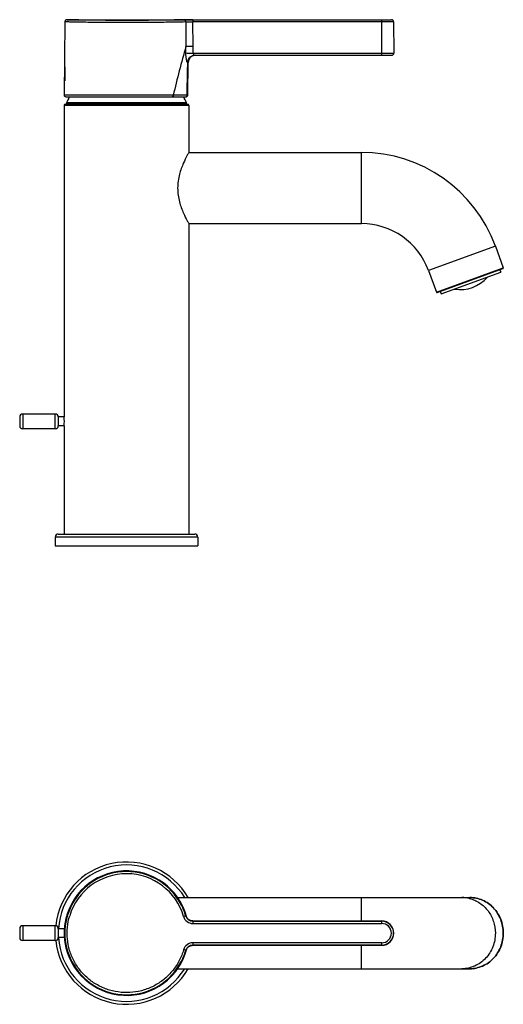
# Model space of a CAD drawing. Header units: millimetres. Extents: x 124 to 531, y 75 to 481.
# Tile 3 of 3: x 368 to 531, y 149 to 481. Entities that reach past the tile are written whole.
import ezdxf

# ---------------------------------------------------------------- set-up
doc = ezdxf.new("R2010")
doc.units = ezdxf.units.MM
doc.header["$LTSCALE"] = 23.1
doc.layers.get('0').update_dxf_attribs({"linetype": 'CONTINUOUS'})

msp = doc.modelspace()

# ---------------------------------------------------------------- linework, layer by layer
at = {"color": 7, "linetype": 'CONTINUOUS'}
for p, q in [((383.26, 479.87), (383.04, 455.12)), ((384.01, 480.62), (493.29, 480.62)), ((423.99, 479.85), (424.05, 471.61)), ((494.04, 479.87), (494.14, 469.37)), ((427.1, 468.62), (493.39, 468.62)), ((424.7, 455.11), (424.79, 466.14)), ((383.54, 454.62), (422.88, 454.62)), ((383.54, 452.12), (424.54, 452.12)), ((383.79, 452.22), (383.79, 452.36)), ((424.29, 452.22), (424.29, 452.36)), ((383.04, 451.62), (383.04, 346.62)), ((425.04, 451.62), (425.04, 435.82)), ((425.04, 435.82), (483.24, 435.82)), ((425.04, 411.82), (425.04, 307.12)), ((425.04, 411.82), (483.24, 411.82)), ((528.34, 404.23), (531.01, 396.9)), ((505.79, 396.02), (508.46, 388.69)), ((508.71, 388.58), (530.89, 396.65)), ((510.06, 388.11), (530.16, 395.42)), ((529.86, 396.27), (530.16, 395.42)), ((509.75, 388.95), (510.06, 388.11)), ((368.04, 346.62), (368.04, 343.62)), ((380.04, 347.62), (369.04, 347.62)), ((381.04, 346.62), (381.04, 343.62)), ((383.04, 346.62), (381.04, 346.62)), ((380.04, 342.62), (369.04, 342.62)), ((383.04, 343.62), (381.04, 343.62)), ((383.04, 343.62), (383.04, 307.12)), ((380.04, 306.12), (380.04, 303.12)), ((381.04, 307.12), (427.04, 307.12)), ((428.04, 306.12), (428.04, 303.12)), ((380.04, 303.12), (428.04, 303.12)), ((421.27, 184.53), (519.73, 184.53)), ((422.87, 181.65), (422.88, 181.65)), ((424.05, 178.4), (423.99, 178.33)), ((424.07, 178.36), (424.07, 178.37)), ((426.39, 176.53), (426.45, 176.6)), ((426.39, 176.53), (490.04, 176.53)), ((490.04, 176.62), (426.45, 176.62)), ((368.04, 174.03), (368.04, 171.03)), ((380.04, 175.03), (369.04, 175.03)), ((381.04, 174.03), (381.04, 171.03)), ((383.09, 174.03), (381.04, 174.03)), ((383.34, 175.68), (383.3, 175.68)), ((383.32, 175.47), (383.3, 175.27)), ((380.04, 170.03), (369.04, 170.03)), ((383.09, 171.03), (381.04, 171.03)), ((383.34, 169.38), (383.3, 169.38)), ((423.82, 165.83), (424.07, 166.69)), ((423.99, 166.72), (424.05, 166.65)), ((424.26, 167.13), (424.3, 167.21)), ((490.04, 168.52), (426.39, 168.52)), ((426.4, 168.43), (426.45, 168.43)), ((426.45, 168.43), (490.04, 168.43)), ((421.27, 160.53), (519.73, 160.53))]:
    msp.add_line(p, q, dxfattribs=at)
at = {"color": 9, "linetype": 'CONTINUOUS'}
for p, q in [((426.39, 480.61), (426.39, 479.87)), ((426.45, 471.61), (426.39, 479.87)), ((494.04, 479.87), (426.39, 479.87)), ((490.04, 468.62), (490.04, 480.61)), ((494.04, 479.87), (494.01, 479.87)), ((426.45, 469.37), (494.14, 469.37)), ((424.69, 466.14), (424.79, 466.14)), ((383.2, 464.63), (383.2, 459.97)), ((383.3, 463.67), (383.3, 460.93)), ((424.7, 455.11), (383.04, 455.12)), ((424.29, 452.36), (383.79, 452.36)), ((383.79, 452.22), (424.29, 452.22)), ((424.25, 452.55), (383.83, 452.55)), ((425.04, 451.62), (383.04, 451.62)), ((483.24, 411.82), (483.24, 435.82)), ((528.34, 404.23), (505.79, 396.02)), ((508.46, 388.69), (531.01, 396.9)), ((369.04, 347.62), (369.04, 342.62)), ((380.04, 342.62), (380.04, 347.62)), ((428.04, 306.12), (380.04, 306.12)), ((483.24, 176.62), (483.24, 184.53)), ((426.39, 176.53), (426.39, 175.79)), ((426.45, 176.62), (426.45, 176.62)), ((490.04, 175.79), (490.04, 176.62)), ((369.04, 175.03), (369.04, 170.03)), ((380.04, 170.03), (380.04, 175.03)), ((383.2, 175.58), (383.2, 174.26)), ((383.3, 175.68), (383.3, 175.27)), ((426.39, 175.79), (490.04, 175.79)), ((383.2, 170.79), (383.2, 169.47)), ((383.3, 169.78), (383.3, 169.38)), ((424.05, 166.62), (424.05, 166.62)), ((426.39, 169.27), (426.39, 168.52)), ((490.04, 169.27), (426.39, 169.27)), ((426.45, 168.45), (426.39, 168.52)), ((426.45, 168.43), (426.45, 168.43)), ((426.45, 168.43), (426.45, 168.43)), ((426.45, 168.43), (426.45, 168.43)), ((483.24, 160.53), (483.24, 168.43)), ((490.04, 168.43), (490.04, 169.27))]:
    msp.add_line(p, q, dxfattribs=at)
at = {"color": 7, "linetype": 'CONTINUOUS'}
for points in [[(384.01, 480.62), (383.88, 480.61), (383.74, 480.57), (383.61, 480.5), (383.49, 480.41), (383.39, 480.3), (383.32, 480.16), (383.27, 480.02), (383.26, 479.87)], [(494.04, 479.87), (494.04, 479.94), (494.02, 480.05), (493.98, 480.16), (493.93, 480.26), (493.87, 480.35), (493.8, 480.42), (493.72, 480.48), (493.63, 480.53), (493.55, 480.57), (493.46, 480.6), (493.37, 480.61), (493.29, 480.62)], [(424.07, 178.37), (423.82, 179.22), (423.39, 180.42), (422.88, 181.65)], [(424.27, 177.91), (424.22, 177.99), (424.18, 178.07), (424.15, 178.15), (424.12, 178.22), (424.1, 178.28), (424.08, 178.32), (424.08, 178.35), (424.07, 178.36)], [(426.24, 176.63), (426.12, 176.65), (425.99, 176.67), (425.87, 176.69), (425.76, 176.72), (425.64, 176.76), (425.53, 176.8), (425.42, 176.84), (425.32, 176.89), (425.22, 176.95), (425.12, 177.01), (425.03, 177.07), (424.94, 177.13), (424.85, 177.2), (424.77, 177.27), (424.69, 177.34), (424.62, 177.42), (424.55, 177.5), (424.49, 177.58), (424.43, 177.66), (424.37, 177.74), (424.32, 177.82), (424.27, 177.91)], [(426.45, 176.62), (426.37, 176.63), (426.24, 176.63)], [(424.07, 166.69), (424.07, 166.69), (424.08, 166.71), (424.09, 166.74), (424.1, 166.79), (424.13, 166.85)], [(424.13, 166.85), (424.15, 166.91), (424.18, 166.98), (424.22, 167.06), (424.26, 167.13)], [(424.3, 167.21), (424.35, 167.29), (424.4, 167.36), (424.46, 167.44), (424.51, 167.51), (424.57, 167.58), (424.64, 167.65), (424.7, 167.72), (424.77, 167.78), (424.85, 167.85), (424.92, 167.91), (425, 167.97), (425.09, 168.02), (425.17, 168.08), (425.26, 168.13), (425.35, 168.17), (425.45, 168.22), (425.54, 168.26), (425.64, 168.29), (425.74, 168.33), (425.85, 168.35), (425.96, 168.38), (426.06, 168.4), (426.18, 168.41), (426.29, 168.42), (426.4, 168.43)], [(422.88, 163.41), (423.39, 164.63), (423.82, 165.83)]]:
    msp.add_lwpolyline(points, dxfattribs=at)
at = {"color": 9, "linetype": 'CONTINUOUS'}
for centre, radius, start, end in [((835.92, 356.32), 427.71, 164.3621, 166.6439), ((-31.7, 469.74), 455.75, 359.955, 0.2346), ((-157.44, 470), 583.89, 359.93874, 0.15832), ((404.04, 172.53), 23, 31.4527, 176.2607), ((404.04, 172.55), 20.02, 16.1709, 163.0939), ((403.12, 172.4), 21.77, 27.6273, 40.0764), ((517.06, 173.88), 10.65, 76.3455, 89.9798), ((404.04, 172.53), 20.78, 152.9113, 180.0012), ((403.28, 172.49), 21.59, 24.5993, 27.6135), ((404, 172.51), 20.82, 16.2356, 27.0829), ((403.31, 172.5), 21.56, 15.8793, 24.6039), ((426.39, 179.04), 3.25, 196.194, 269.9772), ((426.39, 179.03), 2.5, 196.2893, 270.0488), ((426.45, 179.12), 2.5, 196.0771, 268.7735), ((426.44, 179.1), 2.5, 196.2998, 268.8484), ((426.44, 179.07), 2.47, 268.8322, 269.9678), ((426.45, 179.09), 2.46, 268.7545, 269.8403), ((490.04, 172.53), 4.01, 359.9995, 89.9996), ((490.03, 172.53), 3.26, 270.0547, 89.9453), ((404.04, 172.53), 23, 183.739, 328.5416), ((404.04, 172.53), 20.78, 179.9989, 207.0888), ((490.04, 172.53), 4.01, 270.0005, 0.0004), ((404, 172.54), 20.82, 332.9171, 343.7645), ((403.31, 172.55), 21.56, 335.3959, 344.1206), ((426.39, 166.02), 3.25, 90.0216, 163.8072), ((426.39, 166.02), 2.5, 89.9509, 163.711), ((426.44, 165.95), 2.5, 91.1516, 163.7002), ((426.45, 165.93), 2.5, 91.2298, 163.9234), ((415.01, 169.32), 9.44, 343.7879, 344.5705), ((426.44, 165.98), 2.47, 90.0319, 91.1678), ((426.45, 165.96), 2.46, 90.0162, 91.2513), ((403.28, 172.56), 21.59, 332.3861, 335.4005), ((403.12, 172.65), 21.77, 319.9252, 332.3722)]:
    msp.add_arc(centre, radius, start, end, dxfattribs=at)
at = {"color": 7, "linetype": 'CONTINUOUS'}
for centre, radius, start, end in [((427.29, 466.12), 2.5, 90.0004, 179.4996), ((493.39, 469.37), 0.75, 270, 0.5), ((411.97, 462.29), 28.87, 175.356, 178.6326), ((362.56, 462.3), 20.78, 356.2232, 3.7768), ((383.54, 455.12), 0.5, 179.5, 270), ((424.2, 455.12), 0.5, 296.7372, 359.4999), ((383.54, 451.62), 0.5, 90, 180), ((384.29, 452.36), 0.5, 161.1278, 180), ((383.89, 452.22), 0.1, 180, 270), ((404.04, 444.12), 21.9, 151.3491, 157.3534), ((404.04, 444.12), 21.9, 22.6466, 28.7255), ((424.19, 452.22), 0.1, 270, 360), ((423.79, 452.36), 0.5, 0, 18.8722), ((424.54, 451.62), 0.5, 0, 90), ((483.24, 387.82), 48, 20, 90), ((483.24, 387.82), 24, 20, 90), ((530.82, 396.83), 0.2, 290, 20), ((516.54, 401.59), 12, 260.5556, 319.4444), ((508.65, 388.76), 0.2, 200, 290), ((369.04, 346.62), 1, 90, 180), ((380.04, 346.62), 1, 0, 90), ((362.08, 345.12), 21.01, 355.9057, 4.0943), ((369.04, 343.62), 1, 180, 270), ((380.04, 343.62), 1, 270, 360), ((381.04, 306.12), 1, 90, 180), ((427.04, 306.12), 1, 0, 90), ((404.04, 172.53), 24, 30.0279, 174.0651), ((404.04, 172.53), 21, 14.4796, 171.3476), ((404.04, 172.53), 20.78, 27.0889, 152.9113), ((405.26, 173.6), 19.37, 14.3225, 41.4235), ((490.04, 172.53), 4.1, 270, 90), ((369.04, 174.03), 1, 90, 180), ((380.04, 174.03), 1, 0, 90), ((404.04, 172.53), 21, 173.5732, 186.121), ((432.76, 172.53), 49.66, 176.4719, 183.5281), ((383.3, 175.58), 0.1, 90, 176.4719), ((369.04, 171.03), 1, 180, 270), ((380.04, 171.03), 1, 270, 360), ((404.04, 172.53), 24, 185.9368, 329.9685), ((383.3, 169.48), 0.1, 183.5281, 270), ((404.04, 172.53), 21, 188.6524, 345.4966), ((405.22, 171.46), 19.4, 335.4761, 345.6754), ((404.04, 172.52), 20.78, 207.0888, 332.9111), ((405.25, 171.45), 19.37, 318.5776, 334.0925), ((405.26, 171.45), 19.36, 334.0949, 335.4623)]:
    msp.add_arc(centre, radius, start, end, dxfattribs=at)
at = {"color": 9, "linetype": 'CONTINUOUS'}
for points, knots in [([(423.99, 479.85), (422.89, 479.83), (420, 479.77), (414.83, 479.68), (409.53, 479.63), (404.8, 479.62), (401.13, 479.62), (397.56, 479.64), (394.2, 479.68), (391.15, 479.72), (388.85, 479.75), (387.23, 479.79), (386.22, 479.81), (385.35, 479.82), (384.62, 479.84), (384.11, 479.85), (383.79, 479.86), (383.6, 479.86), (383.46, 479.87), (383.34, 479.87), (383.31, 479.87), (383.25, 479.87), (383.26, 479.87)], [0, 0, 0, 0, 0.080806, 0.213267, 0.380659, 0.47095, 0.561842, 0.650442, 0.733929, 0.809646, 0.875185, 0.903471, 0.92846, 0.949952, 0.967776, 0.981788, 0.98733, 0.991879, 0.995426, 0.997964, 0.99949, 1, 1, 1, 1]), ([(423.27, 480.6), (420.48, 480.53), (413.13, 480.39), (403.52, 480.34), (394.85, 480.41), (389.54, 480.49), (386.06, 480.56), (384.43, 480.61), (384.01, 480.62)], [0, 0, 0, 0, 0.213214, 0.561898, 0.734028, 0.875265, 0.967802, 1, 1, 1, 1]), ([(426.39, 480.61), (425.74, 480.61), (424.85, 480.61), (423.81, 480.6), (423.42, 480.6), (423.27, 480.6)], [0, 0, 0, 0, 0.625276, 0.856672, 1, 1, 1, 1]), ([(423.99, 479.85), (423.99, 479.95), (423.95, 480.14), (423.79, 480.39), (423.55, 480.56), (423.36, 480.6), (423.27, 480.6)], [0, 0, 0, 0, 0.25456, 0.506471, 0.754664, 1, 1, 1, 1]), ([(423.99, 479.85), (424.1, 479.86), (424.4, 479.86), (425.2, 479.87), (425.89, 479.87), (426.39, 479.87)], [0, 0, 0, 0, 0.143668, 0.375156, 1, 1, 1, 1]), ([(426.44, 471.61), (425.94, 471.61), (425.14, 471.61), (424.35, 471.6), (424.05, 471.61)], [0, 0, 0, 0, 0.624848, 1, 1, 1, 1]), ([(424.62, 466.13), (424.61, 466.13), (424.57, 466.15), (424.51, 466.24), (424.43, 466.44), (424.33, 466.75), (424.24, 467.17), (424.16, 467.66), (424.07, 468.4), (424.05, 468.99), (424.05, 469.39)], [0, 0, 0, 0, 0.012666, 0.032503, 0.098882, 0.199359, 0.328029, 0.47803, 0.643719, 1, 1, 1, 1]), ([(424.05, 469.39), (424.35, 469.38), (425.15, 469.37), (425.95, 469.37), (426.45, 469.37)], [0, 0, 0, 0, 0.37408, 1, 1, 1, 1]), ([(424.62, 466.13), (424.62, 466.46), (424.76, 467.11), (425.31, 467.93), (426.13, 468.49), (426.78, 468.62), (427.1, 468.62)], [0, 0, 0, 0, 0.250862, 0.501122, 0.75075, 1, 1, 1, 1]), ([(424.69, 466.14), (424.69, 466.45), (424.82, 467.09), (425.36, 467.91), (426.15, 468.46), (426.79, 468.6), (427.1, 468.61)], [0, 0, 0, 0, 0.250432, 0.50056, 0.75034, 1, 1, 1, 1]), ([(426.45, 469.37), (426.45, 469.26), (426.51, 469.05), (426.7, 468.82), (426.9, 468.67), (427.04, 468.62), (427.1, 468.62)], [0, 0, 0, 0, 0.309101, 0.586107, 0.8211, 1, 1, 1, 1]), ([(424.44, 455.11), (424.47, 456.03), (424.55, 459.71), (424.63, 463.38), (424.69, 466.14)], [0, 0, 0, 0, 0.250471, 1, 1, 1, 1]), ([(424.62, 466.13), (424.63, 466.13), (424.65, 466.14), (424.67, 466.14), (424.69, 466.14)], [0, 0, 0, 0, 0.28136, 1, 1, 1, 1]), ([(419.78, 455.12), (419.78, 455.06), (419.76, 454.93), (419.68, 454.76), (419.56, 454.65), (419.46, 454.62), (419.41, 454.62)], [0, 0, 0, 0, 0.281922, 0.546423, 0.783844, 1, 1, 1, 1]), ([(424.44, 455.11), (424.44, 455.01), (424.38, 454.8), (424.2, 454.67), (424.1, 454.64)], [0, 0, 0, 0, 0.501302, 1, 1, 1, 1]), ([(519.58, 184.23), (520.19, 184.08), (521.41, 183.66), (523.1, 182.73), (524.62, 181.51), (526.37, 179.54), (527.92, 176.54), (528.34, 173.86), (528.34, 172.53)], [0, 0, 0, 0, 0.121407, 0.243751, 0.367277, 0.492099, 0.744482, 1, 1, 1, 1]), ([(531.01, 172.53), (531.01, 173.31), (530.87, 174.88), (530.22, 177.14), (529.18, 179.23), (527.77, 181.06), (526.05, 182.56), (524.09, 183.68), (521.95, 184.37), (520.47, 184.53), (519.73, 184.53)], [0, 0, 0, 0, 0.128771, 0.257009, 0.384169, 0.509957, 0.634226, 0.757079, 0.878838, 1, 1, 1, 1]), ([(423.27, 166.92), (422.9, 165.66), (421.92, 163.2), (419.75, 159.88), (416.97, 157.04), (413.69, 154.81), (410.03, 153.26), (406.14, 152.46), (402.17, 152.43), (398.27, 153.19), (394.6, 154.69), (391.29, 156.89), (388.48, 159.69), (386.27, 162.99), (384.75, 166.66), (383.97, 170.55), (383.98, 174.52), (384.5, 177.12), (384.88, 178.38)], [0, 0, 0, 0, 0.062501, 0.124999, 0.187496, 0.249993, 0.312494, 0.374996, 0.437498, 0.499999, 0.562499, 0.624997, 0.687495, 0.749994, 0.812494, 0.874996, 0.937498, 1, 1, 1, 1]), ([(423.99, 178.33), (423.99, 178.33), (423.98, 178.33), (423.97, 178.33), (423.95, 178.33), (423.92, 178.32), (423.86, 178.3), (423.77, 178.27), (423.66, 178.24), (423.49, 178.19), (423.36, 178.16), (423.27, 178.13)], [0, 0, 0, 0, 0.005675, 0.020783, 0.045154, 0.078605, 0.171515, 0.29575, 0.446799, 0.619086, 1, 1, 1, 1]), ([(424.06, 178.4), (424.06, 178.41), (424.05, 178.42), (424.05, 178.43), (424.05, 178.43)], [0, 0, 0, 0, 0.403233, 1, 1, 1, 1]), ([(528.34, 172.53), (528.34, 171.74), (528.2, 170.17), (527.55, 167.91), (526.51, 165.83), (525.1, 164), (523.38, 162.49), (521.42, 161.37), (519.29, 160.68), (517.8, 160.53), (517.07, 160.53)], [0, 0, 0, 0, 0.128771, 0.257009, 0.384169, 0.509957, 0.634226, 0.757079, 0.878838, 1, 1, 1, 1]), ([(519.73, 160.53), (520.47, 160.53), (521.95, 160.68), (524.09, 161.37), (526.05, 162.49), (527.77, 164), (529.18, 165.83), (530.22, 167.91), (530.87, 170.17), (531.01, 171.74), (531.01, 172.53)], [0, 0, 0, 0, 0.121162, 0.242921, 0.365774, 0.490043, 0.615831, 0.742991, 0.871229, 1, 1, 1, 1]), ([(423.99, 166.72), (423.99, 166.72), (423.98, 166.72), (423.97, 166.72), (423.95, 166.73), (423.92, 166.74), (423.86, 166.75), (423.77, 166.78), (423.66, 166.81), (423.49, 166.86), (423.36, 166.9), (423.27, 166.92)], [0, 0, 0, 0, 0.005696, 0.020822, 0.045208, 0.07867, 0.171591, 0.295825, 0.446863, 0.619131, 1, 1, 1, 1]), ([(424.07, 166.69), (424.07, 166.68), (424.06, 166.67), (424.06, 166.65), (424.05, 166.64)], [0, 0, 0, 0, 0.305402, 1, 1, 1, 1]), ([(424.05, 166.64), (424.05, 166.63), (424.05, 166.63), (424.05, 166.62), (424.05, 166.62)], [0, 0, 0, 0, 0.517176, 1, 1, 1, 1])]:
    msp.add_open_spline(points, degree=3, knots=knots, dxfattribs=at)
at = {"color": 7, "linetype": 'CONTINUOUS'}
for points, knots in [([(383.1, 462.12), (383.1, 461.98), (383.11, 461.65), (383.13, 460.93), (383.17, 460.35), (383.2, 459.97)], [0, 0, 0, 0, 0.195738, 0.458917, 1, 1, 1, 1]), ([(383.2, 464.63), (383.2, 464.63), (383.2, 464.62), (383.2, 464.61), (383.21, 464.59), (383.21, 464.56), (383.22, 464.52), (383.22, 464.47), (383.23, 464.41), (383.24, 464.33), (383.25, 464.23), (383.26, 464.1), (383.28, 463.91), (383.29, 463.77), (383.3, 463.67)], [0, 0, 0, 0, 0.006674, 0.024074, 0.045665, 0.068284, 0.117749, 0.171017, 0.227501, 0.286839, 0.41316, 0.548597, 0.692124, 1, 1, 1, 1]), ([(383.2, 459.97), (383.2, 459.97), (383.2, 459.98), (383.2, 459.99), (383.21, 460.02), (383.21, 460.05), (383.22, 460.09), (383.23, 460.15), (383.23, 460.2), (383.24, 460.28), (383.25, 460.39), (383.26, 460.52), (383.28, 460.7), (383.29, 460.84), (383.3, 460.93)], [0, 0, 0, 0, 0.007578, 0.028892, 0.052537, 0.077712, 0.131346, 0.18801, 0.247097, 0.308257, 0.435924, 0.569741, 0.708822, 1, 1, 1, 1]), ([(422.88, 454.62), (423.12, 454.62), (423.53, 454.62), (423.93, 454.63), (424.1, 454.64)], [0, 0, 0, 0, 0.591694, 1, 1, 1, 1]), ([(424.1, 454.64), (424.15, 454.64), (424.21, 454.65), (424.29, 454.66), (424.34, 454.66), (424.37, 454.66), (424.4, 454.67), (424.41, 454.67), (424.42, 454.67), (424.42, 454.67), (424.42, 454.67)], [0, 0, 0, 0, 0.437686, 0.609566, 0.750148, 0.859465, 0.93754, 0.964866, 0.984385, 1, 1, 1, 1]), ([(425.04, 435.82), (424.86, 435.5), (424.22, 434.35), (423.03, 431.96), (421.96, 429.05), (421.38, 426.18), (421.21, 423.82), (421.38, 421.45), (421.96, 418.58), (423.03, 415.67), (424.22, 413.28), (424.86, 412.13), (425.04, 411.82)], [0, 0, 0, 0, 0.042428, 0.155699, 0.315153, 0.405804, 0.500002, 0.594199, 0.68485, 0.844303, 0.957571, 1, 1, 1, 1]), ([(519.73, 184.53), (520.47, 184.53), (521.96, 184.37), (524.09, 183.68), (526.06, 182.56), (527.78, 181.05), (529.19, 179.22), (530.23, 177.14), (530.88, 174.88), (531.02, 173.31), (531.02, 172.53)], [0, 0, 0, 0, 0.121289, 0.243179, 0.366098, 0.490391, 0.616148, 0.743231, 0.871357, 1, 1, 1, 1]), ([(383.2, 174.26), (383.18, 174.13), (383.14, 173.55), (383.11, 172.97), (383.11, 172.53)], [0, 0, 0, 0, 0.230428, 1, 1, 1, 1]), ([(383.2, 174.26), (383.21, 174.37), (383.23, 174.7), (383.27, 175.04), (383.3, 175.27)], [0, 0, 0, 0, 0.309244, 1, 1, 1, 1]), ([(383.34, 175.68), (383.34, 175.68), (383.34, 175.67), (383.34, 175.66), (383.34, 175.64), (383.34, 175.61), (383.33, 175.55), (383.32, 175.5), (383.32, 175.47)], [0, 0, 0, 0, 0.016083, 0.063082, 0.141511, 0.251363, 0.564847, 1, 1, 1, 1]), ([(383.2, 170.79), (383.18, 170.92), (383.14, 171.5), (383.11, 172.08), (383.11, 172.53)], [0, 0, 0, 0, 0.230518, 1, 1, 1, 1]), ([(383.2, 170.79), (383.21, 170.69), (383.23, 170.35), (383.27, 170.02), (383.3, 169.78)], [0, 0, 0, 0, 0.309231, 1, 1, 1, 1]), ([(383.3, 169.78), (383.31, 169.69), (383.32, 169.56), (383.34, 169.42), (383.34, 169.38)], [0, 0, 0, 0, 0.689446, 1, 1, 1, 1]), ([(531.02, 172.53), (531.02, 171.74), (530.88, 170.18), (530.23, 167.92), (529.19, 165.83), (527.78, 164), (526.06, 162.49), (524.09, 161.37), (521.96, 160.68), (520.47, 160.53), (519.73, 160.53)], [0, 0, 0, 0, 0.128643, 0.256769, 0.383852, 0.509609, 0.633902, 0.756821, 0.878711, 1, 1, 1, 1])]:
    msp.add_open_spline(points, degree=3, knots=knots, dxfattribs=at)
at = {"color": 9, "linetype": 'CONTINUOUS'}
for points in [[(424.05, 178.43), (424.05, 178.42), (424.05, 178.41), (424.04, 178.4)], [(426.45, 176.62), (426.45, 176.62), (426.45, 176.61), (426.45, 176.6)], [(424.04, 166.65), (424.05, 166.64), (424.05, 166.63), (424.05, 166.62)], [(426.45, 168.45), (426.45, 168.44), (426.45, 168.44), (426.45, 168.43)]]:
    msp.add_open_spline(points, degree=3, dxfattribs=at)

doc.saveas('drawing.dxf')
